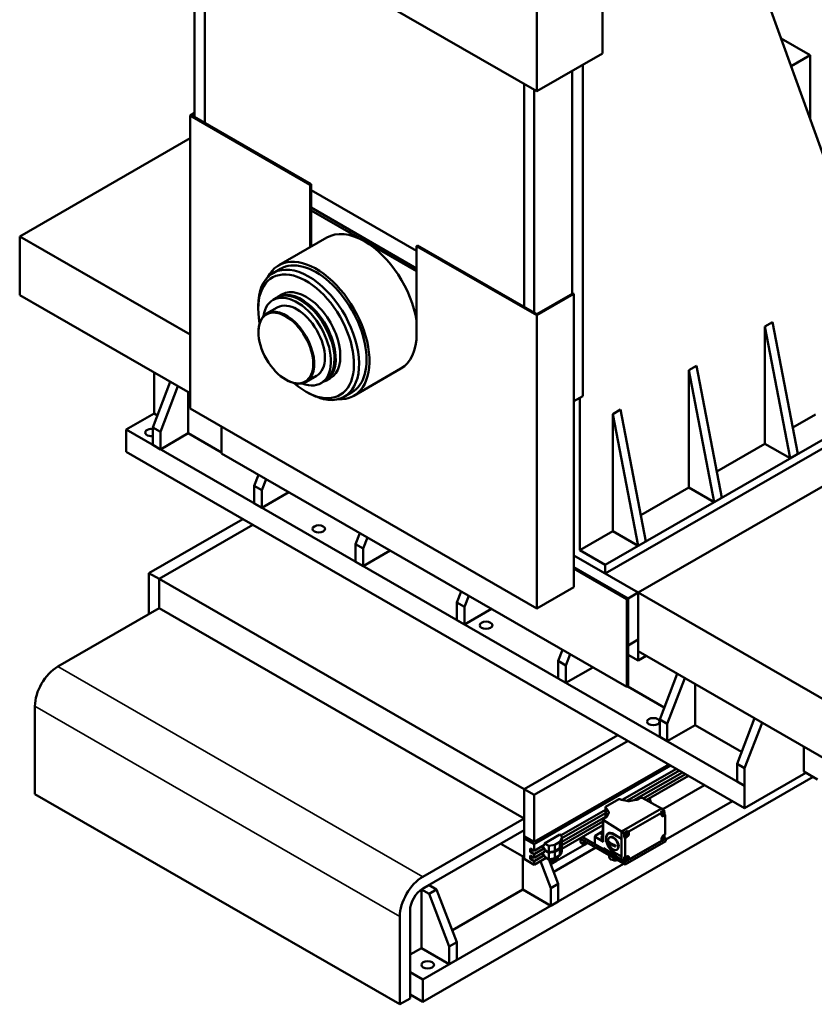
# Model space of a CAD drawing. Header units: millimetres. Extents: x 25 to 5920, y 25 to 4183.
# Tile 8 of 11: x 2208 to 3316, y 1866 to 3239. Entities that reach past the tile are written whole.
import ezdxf

# ---------------------------------------------------------------- set-up
doc = ezdxf.new("R2010")
doc.units = ezdxf.units.MM
doc.header["$LTSCALE"] = 5
doc.layers.add('Sichtbar (ISO)', color=7, linetype='Continuous', lineweight=50)
doc.layers.add('Sichtbar schmal (ISO)', color=7, linetype='Continuous', lineweight=35)

msp = doc.modelspace()

# ---------------------------------------------------------------- linework, layer by layer
at = {"layer": 'Sichtbar (ISO)'}
for p, q in [((3116.3602, 3639.6789), (3434.5582, 2756.018)), ((3020.9008, 3539.9222), (3020.9008, 3192.4647)), ((2928.9769, 3486.9868), (2928.9769, 3139.5293)), ((2445.3158, 3418.0511), (2928.9769, 3139.5293)), ((2451.6798, 3103.7122), (2451.6798, 3414.3864)), ((2465.8219, 3406.2425), (2465.8219, 3095.5682)), ((2465.8219, 3095.5682), (2465.8219, 3406.2425)), ((3269.9562, 3213.1308), (3310.461, 3189.8057)), ((2928.9769, 3139.5293), (3020.9008, 3192.4647)), ((3310.461, 3189.8057), (3283.8694, 3174.4926)), ((3310.461, 3189.8057), (3310.461, 3100.6457)), ((2993.3236, 3176.5841), (2993.3236, 2714.5848)), ((2978.4744, 2857.3588), (2978.4744, 3168.033)), ((2911.2992, 3149.7092), (2911.2992, 2839.0349)), ((2911.2992, 2839.0349), (2911.2992, 3149.7092)), ((2925.4414, 2830.891), (2925.4414, 3141.5652)), ((2445.3158, 3105.7481), (2451.6798, 3109.4129)), ((2612.9002, 3009.2428), (2445.3158, 3105.7481)), ((2445.3158, 2696.9746), (2445.3158, 3105.7481)), ((2451.6798, 3107.7841), (2448.1443, 3105.7481)), ((2448.1443, 3105.7481), (2614.3144, 3010.0571)), ((2207.728, 2937.1727), (2445.3158, 3073.9905)), ((2612.9002, 3009.2428), (2614.3144, 3010.0571)), ((2612.9002, 2922.2651), (2612.9002, 3009.2428)), ((2614.3144, 3010.0571), (2614.3144, 2923.0795)), ((2614.3144, 3001.8817), (2761.3926, 2917.185)), ((2614.3281, 3001.8738), (2614.3144, 3001.8659)), ((2614.3144, 3001.8659), (2761.3926, 2917.1692)), ((2614.3144, 2977.3395), (2761.3926, 2892.6428)), ((2688.5606, 2930.512), (2614.3144, 2973.2675)), ((2445.3158, 2800.355), (2207.728, 2937.1727)), ((2207.728, 2855.418), (2207.728, 2937.1727)), ((2568.9871, 2896.9772), (2636.1622, 2935.6608)), ((2761.3926, 2888.5708), (2688.5606, 2930.512)), ((2762.8068, 2924.546), (2761.3926, 2923.7317)), ((2761.3926, 2923.7317), (2761.3926, 2801.0996)), ((2928.9769, 2827.2263), (2761.3926, 2923.7317)), ((2762.8068, 2924.546), (2928.9769, 2828.8551)), ((2571.5903, 2892.1295), (2561.1251, 2886.103)), ((2573.5586, 2856.3364), (2567.1947, 2852.6716)), ((2928.9769, 2828.8551), (2979.1815, 2857.7659)), ((2980.5957, 2856.9516), (2928.9769, 2827.2263)), ((2979.1815, 2857.7659), (2980.5957, 2856.9516)), ((2980.5957, 2448.178), (2980.5957, 2856.9516)), ((2445.3158, 2718.6002), (2207.728, 2855.418)), ((2561.0802, 2848.5736), (2566.03, 2851.424)), ((2540.4217, 2836.322), (2540.4217, 2840.394)), ((2552.2194, 2829.6235), (2567.0686, 2838.1746)), ((2928.9769, 2418.4527), (2928.9769, 2827.2263)), ((3247.1749, 2811.6205), (3257.7815, 2817.7285)), ((3293.1369, 2633.8592), (3257.7815, 2817.7285)), ((2540.7753, 2803.5428), (2540.7753, 2804.3572)), ((3247.1749, 2811.6205), (3282.5303, 2627.7513)), ((3247.1749, 2648.1111), (3247.1749, 2811.6205)), ((2395.1113, 2747.5111), (2395.1113, 2690.1093)), ((2673.7838, 2714.9947), (2739.5447, 2752.8639)), ((3141.1089, 2750.5412), (3151.7155, 2756.6491)), ((3141.1089, 2750.5412), (3176.4643, 2566.6719)), ((3141.1089, 2587.0317), (3141.1089, 2750.5412)), ((3187.0709, 2572.7799), (3151.7155, 2756.6491)), ((2393.3506, 2670.8662), (2417.8058, 2734.4422)), ((2578.8114, 2737.492), (2579.5157, 2737.0832)), ((2607.1129, 2734.2993), (2621.9621, 2742.8504)), ((2627.9505, 2732.4514), (2632.9003, 2735.3018)), ((2640.928, 2739.3476), (2634.564, 2735.6829)), ((3024.4363, 2479.1249), (3469.9136, 2735.6582)), ((2428.4124, 2728.3343), (2403.9572, 2664.7583)), ((2442.841, 2720.0254), (2442.841, 2662.6236)), ((2606.9849, 2720.7332), (2607.3376, 2720.5285)), ((2670.8977, 2719.6794), (2660.4325, 2713.6529)), ((3469.9136, 2723.395), (3024.4363, 2466.8617)), ((2980.5957, 2707.2552), (2993.3236, 2714.5848)), ((2989.081, 2499.4847), (2989.081, 2712.1416)), ((2445.3158, 2696.9746), (2928.9769, 2418.4527)), ((3035.0429, 2689.4618), (3045.6495, 2695.5697)), ((3081.0048, 2511.7005), (3045.6495, 2695.5697)), ((3515.8755, 2696.9272), (3070.3982, 2440.3939)), ((3070.3982, 2440.3939), (3515.8755, 2696.9272)), ((2395.1113, 2690.1093), (2356.2204, 2667.7135)), ((2399.7296, 2687.4497), (2395.1113, 2690.1093)), ((3035.0429, 2689.4618), (3070.3982, 2505.5926)), ((3035.0429, 2525.9524), (3035.0429, 2689.4618)), ((3286.0877, 2670.5194), (3317.8856, 2688.8307)), ((3218.8907, 2170.9347), (2356.2204, 2667.7135)), ((2356.2204, 2667.7135), (2356.2204, 2636.6467)), ((2403.9572, 2664.7583), (2393.3506, 2670.8662)), ((2393.3506, 2646.3398), (2393.3506, 2670.8662)), ((2403.9572, 2640.2319), (2403.9572, 2664.7583)), ((2489.1565, 2634.5601), (2489.1565, 2671.7284)), ((2442.841, 2662.6236), (2403.9572, 2640.2319)), ((2489.1565, 2635.9522), (2442.841, 2662.6236)), ((3218.8907, 2139.8679), (2356.2204, 2636.6467)), ((2403.9572, 2640.2319), (2393.3506, 2646.3398)), ((3180.0216, 2609.4401), (3247.1749, 2648.1111)), ((3282.5303, 2627.7513), (3247.1749, 2648.1111)), ((3054.8419, 2308.8036), (2489.1565, 2634.5601)), ((3282.5303, 2627.7513), (3293.1369, 2633.8592)), ((2534.7719, 2589.4271), (2540.7126, 2604.8709)), ((2551.3192, 2598.763), (2545.3785, 2583.3191)), ((2545.3785, 2583.3191), (2534.7719, 2589.4271)), ((2534.7719, 2564.9007), (2534.7719, 2589.4271)), ((2545.3785, 2558.7927), (2545.3785, 2583.3191)), ((3073.9556, 2548.3607), (3141.1089, 2587.0317)), ((3176.4643, 2566.6719), (3141.1089, 2587.0317)), ((2583.0536, 2580.4884), (2545.3785, 2558.7927)), ((3176.4643, 2566.6719), (3187.0709, 2572.7799)), ((2545.3785, 2558.7927), (2534.7719, 2564.9007)), ((2518.855, 2542.9917), (2388.0402, 2467.6605)), ((2532.9971, 2534.8478), (2402.1823, 2459.5166)), ((2532.9971, 2534.8478), (2402.1823, 2459.5166)), ((2676.1933, 2507.9879), (2682.1339, 2523.4318)), ((2692.7405, 2517.3239), (2686.7999, 2501.88)), ((2989.081, 2499.4847), (3035.0429, 2525.9524)), ((3070.3982, 2505.5926), (3035.0429, 2525.9524)), ((2686.7999, 2501.88), (2676.1933, 2507.9879)), ((2676.1933, 2483.4615), (2676.1933, 2507.9879)), ((2686.7999, 2477.3536), (2686.7999, 2501.88)), ((2989.081, 2499.4847), (3024.4363, 2479.1249)), ((3070.3982, 2505.5926), (3081.0048, 2511.7005)), ((2724.475, 2499.0492), (2686.7999, 2477.3536)), ((3070.3982, 2440.3939), (2980.5957, 2492.1078)), ((2980.5957, 2492.1078), (3070.3982, 2440.3939)), ((3024.4363, 2466.8617), (2980.5957, 2492.1078)), ((2686.7999, 2477.3536), (2676.1933, 2483.4615)), ((2980.5957, 2475.82), (3056.2561, 2432.25)), ((2980.5957, 2475.82), (3056.2561, 2432.25)), ((2980.5957, 2474.1912), (3054.8419, 2431.4356)), ((3024.4363, 2466.8617), (3024.4363, 2479.1249)), ((2388.0402, 2410.4953), (2388.0402, 2467.6605)), ((2388.0402, 2467.6605), (2402.1823, 2459.5166)), ((2402.1823, 2459.5166), (2911.2992, 2166.3357)), ((2402.1823, 2418.6392), (2402.1823, 2459.5166)), ((2402.1823, 2459.5166), (2402.1823, 2418.6392)), ((2928.9769, 2418.4527), (2980.5957, 2448.178)), ((2817.6146, 2426.5488), (2823.5553, 2441.9927)), ((2834.1619, 2435.8847), (2828.2212, 2420.4409)), ((3056.2561, 2432.25), (3054.8419, 2431.4356)), ((3054.8419, 2431.4356), (3054.8419, 2308.8036)), ((3056.2561, 2432.25), (3070.3982, 2440.3939)), ((3056.2561, 2366.8463), (3056.2561, 2432.25)), ((3056.2561, 2432.25), (3056.2561, 2309.618)), ((3070.3982, 2440.3939), (3070.3982, 2345.5585)), ((3070.3982, 2440.3939), (3070.3982, 2374.9902)), ((3367.3831, 2269.3717), (3070.3982, 2440.3939)), ((3070.3982, 2358.6392), (3070.3982, 2440.3939)), ((2402.1823, 2418.6392), (2260.761, 2337.2001)), ((2911.2992, 2125.4583), (2402.1823, 2418.6392)), ((2828.2212, 2420.4409), (2817.6146, 2426.5488)), ((2817.6146, 2402.0224), (2817.6146, 2426.5488)), ((2828.2212, 2395.9144), (2828.2212, 2420.4409)), ((2865.8963, 2417.6101), (2828.2212, 2395.9144)), ((2828.2212, 2395.9144), (2817.6146, 2402.0224)), ((3070.3982, 2374.9902), (3056.2561, 2366.8463)), ((2959.036, 2345.1096), (2964.9766, 2360.5535)), ((2975.5832, 2354.4456), (2969.6426, 2339.0017)), ((3070.3982, 2345.5585), (3056.2561, 2353.7024)), ((3367.3831, 2187.617), (3070.3982, 2358.6392)), ((3070.3982, 2345.5585), (3081.7558, 2352.0989)), ((2969.6426, 2339.0017), (2959.036, 2345.1096)), ((2959.036, 2320.5832), (2959.036, 2345.1096)), ((2969.6426, 2314.4753), (2969.6426, 2339.0017)), ((3007.3177, 2336.1709), (2969.6426, 2314.4753)), ((3100.4574, 2263.6705), (3124.9125, 2327.2465)), ((3135.5192, 2321.1386), (3111.064, 2257.5626)), ((2969.6426, 2314.4753), (2959.036, 2320.5832)), ((3056.2561, 2309.618), (3054.8419, 2308.8036)), ((3106.8364, 2280.254), (3056.0506, 2309.4996)), ((3149.9478, 2312.8297), (3149.9478, 2255.4278)), ((2228.9412, 2282.0867), (2228.9412, 2159.4546)), ((3111.064, 2257.5626), (3100.4574, 2263.6705)), ((3100.4574, 2239.1441), (3100.4574, 2263.6705)), ((3111.064, 2233.0362), (3111.064, 2257.5626)), ((3149.9478, 2255.4278), (3111.064, 2233.0362)), ((3214.6702, 2218.1567), (3149.9478, 2255.4278)), ((3208.2911, 2201.5732), (3232.7463, 2265.1492)), ((3243.3529, 2259.0412), (3218.8977, 2195.4652)), ((3042.114, 2241.6669), (2911.2992, 2166.3357)), ((2911.2992, 2166.3357), (3042.114, 2241.6669)), ((3111.064, 2233.0362), (3100.4574, 2239.1441)), ((2925.4414, 2158.1918), (3056.2561, 2233.523)), ((3301.6222, 2225.4862), (3301.6222, 2190.78)), ((2925.4414, 2092.788), (3113.0438, 2200.8211)), ((3115.8832, 2199.186), (2925.4414, 2089.5178)), ((3218.8977, 2195.4652), (3208.2911, 2201.5732)), ((3208.2911, 2177.0467), (3208.2911, 2201.5732)), ((3314.3745, 2183.4364), (2769.8779, 1869.8816)), ((3123.6915, 2194.6895), (3048.2081, 2151.2214)), ((3127.9506, 2192.2368), (3054.4532, 2149.9125)), ((3132.2097, 2189.7842), (3064.488, 2150.7858)), ((3136.4688, 2187.3315), (3077.2729, 2153.2429)), ((3140.7279, 2184.8789), (3081.6807, 2150.8759)), ((3218.8907, 2139.8679), (3304.4615, 2189.1449)), ((3218.8977, 2170.9388), (3218.8977, 2195.4652)), ((3320.714, 2179.7857), (3301.6222, 2190.78)), ((3162.9386, 2172.0886), (3104.6057, 2138.4969)), ((3218.8977, 2170.9388), (3208.2911, 2177.0467)), ((3218.8977, 2170.9388), (3218.8907, 2170.9347)), ((3218.8907, 2170.9347), (3218.8907, 2139.8679)), ((2738.0581, 1866.2737), (2228.9412, 2159.4546)), ((2911.2992, 2166.3357), (2911.2992, 2071.5002)), ((2911.2992, 2166.3357), (2925.4414, 2158.1918)), ((2911.2992, 2100.9319), (2911.2992, 2166.3357)), ((2925.4414, 2158.1918), (2925.4414, 2092.788)), ((3024.9843, 2141.4907), (3043.6873, 2152.261)), ((3045.1015, 2152.261), (3045.3783, 2152.1016)), ((3047.2038, 2151.4319), (3054.8268, 2149.8342)), ((3057.831, 2149.7586), (3067.2126, 2151.2063)), ((3069.4541, 2151.9515), (3073.0218, 2154.006)), ((3075.8, 2154.0339), (3102.8544, 2139.5056)), ((3086.0087, 2153.3682), (3088.3437, 2147.2979)), ((3201.8295, 2149.6928), (3108.9356, 2096.1988)), ((3024.6914, 2137.6791), (2962.9249, 2102.1101)), ((3024.6914, 2132.7738), (2963.9787, 2097.8117)), ((3024.6914, 2126.1744), (3024.6914, 2141.0835)), ((3025.2612, 2140.5169), (3024.9843, 2140.6763)), ((3029.1986, 2135.0759), (3026.4241, 2139.4657)), ((3026.816, 2127.9434), (3029.3298, 2133.3459)), ((3102.8544, 2139.5056), (3047.1344, 2107.4186)), ((3047.1344, 2107.3369), (3102.8544, 2139.4239)), ((3057.5996, 2107.2554), (3102.9959, 2133.3974)), ((3101.5817, 2134.2118), (3106.8142, 2137.225)), ((3101.5817, 2134.2118), (3102.9959, 2133.3974)), ((3102.8544, 2139.4239), (3102.8544, 2139.5056)), ((3102.8544, 2139.4239), (3102.9252, 2139.4646)), ((3102.9252, 2139.4646), (3106.8142, 2137.225)), ((3102.9959, 2133.3974), (3102.9959, 2130.6995)), ((3104.1074, 2130.064), (3103.1024, 2130.5073)), ((3103.1967, 2131.3106), (3104.132, 2131.8493)), ((3103.4686, 2131.1793), (3103.1967, 2131.3106)), ((3103.239, 2131.989), (3103.5114, 2131.858)), ((3107.221, 2132.9684), (3104.1448, 2131.197)), ((3104.1977, 2131.8815), (3107.168, 2133.592)), ((3104.4101, 2129.8725), (3104.5571, 2129.9572)), ((3105.8243, 2129.0581), (3108.2285, 2130.4425)), ((3106.7795, 2134.7042), (3105.8916, 2135.3508)), ((3106.5435, 2131.101), (3106.8142, 2131.2569)), ((3106.8142, 2137.225), (3106.8142, 2134.6779)), ((3106.8142, 2131.4977), (3106.8142, 2131.2569)), ((3106.8142, 2131.2569), (3108.2285, 2130.4425)), ((3107.028, 2133.5113), (3107.2516, 2133.3578)), ((3108.2285, 2130.4425), (3108.2285, 2103.3)), ((2769.8779, 2044.0192), (2911.2992, 2125.4583)), ((2911.2992, 2125.4583), (2911.2992, 2109.1074)), ((3024.6914, 2127.8685), (2963.9787, 2092.9064)), ((3021.3684, 2121.0497), (2963.9787, 2088.0011)), ((3021.3684, 2116.1444), (2963.9787, 2083.0958)), ((3021.3684, 2093.5345), (3021.3684, 2123.7837)), ((3047.1344, 2107.4186), (3021.9057, 2122.9983)), ((3021.9542, 2124.5981), (3025.5219, 2126.6526)), ((2911.2992, 2109.1074), (2769.8779, 2027.6682)), ((2961.1502, 2103.132), (2939.5835, 2090.7126)), ((2963.5641, 2101.742), (2961.1502, 2103.132)), ((2963.9787, 2097.8385), (2963.5641, 2101.742)), ((3010.6261, 2101.3444), (3021.3684, 2107.5304)), ((3036.1743, 2103.102), (3047.0637, 2096.8312)), ((3036.557, 2103.765), (3047.0637, 2096.8371)), ((3047.0637, 2107.2961), (3047.1344, 2107.3369)), ((3047.0637, 2068.2174), (3047.0637, 2107.2961)), ((3047.0637, 2107.2961), (3050.9528, 2105.0566)), ((3047.1344, 2107.3369), (3047.1344, 2107.4186)), ((3050.9528, 2105.0566), (3056.1854, 2108.0698)), ((3050.9528, 2099.0885), (3050.9528, 2105.0566)), ((3053.0543, 2100.6645), (3052.0493, 2101.1078)), ((3052.1436, 2101.9111), (3053.0789, 2102.4498)), ((3052.4155, 2101.7798), (3052.1436, 2101.9111)), ((3052.1858, 2102.5895), (3052.4583, 2102.4584)), ((3056.1678, 2103.5689), (3053.0917, 2101.7974)), ((3053.1446, 2102.4819), (3056.1149, 2104.1924)), ((3055.7264, 2105.3047), (3054.8385, 2105.9513)), ((3055.9749, 2104.1118), (3056.1985, 2103.9583)), ((3056.1854, 2108.0698), (3057.5996, 2107.2554)), ((3056.1854, 2105.3719), (3056.1854, 2108.0698)), ((3057.5996, 2104.5575), (3057.5996, 2107.2554)), ((3108.2285, 2103.3), (3105.8243, 2101.9155)), ((3106.7795, 2101.0212), (3105.8916, 2101.6679)), ((3106.8142, 2102.4856), (3106.8142, 2100.995)), ((2911.2992, 2071.5002), (2878.6463, 2090.3038)), ((2925.4414, 2092.788), (2911.2992, 2100.9319)), ((2914.1386, 2099.2968), (2911.2992, 2097.6617)), ((2911.2992, 2097.6617), (2925.4414, 2089.5178)), ((2911.2992, 2069.0476), (2911.2992, 2097.6617)), ((2925.4414, 2089.5178), (2925.4414, 2080.5248)), ((2939.8384, 2088.8155), (2925.4414, 2080.5248)), ((2939.5835, 2090.7126), (2945.5939, 2087.2514)), ((2939.5835, 2090.7126), (2939.5835, 2090.7117)), ((2939.5835, 2090.7117), (2939.8812, 2088.4973)), ((2939.8812, 2088.4973), (2939.5835, 2088.6687)), ((2945.5939, 2087.2514), (2954.0792, 2088.8802)), ((2945.5939, 2087.2514), (2945.5939, 2078.2584)), ((2954.0792, 2088.8802), (2961.1502, 2092.9521)), ((2954.0792, 2088.8802), (2954.0792, 2079.8872)), ((2956.7127, 2066.4275), (2995.6834, 2088.8693)), ((2961.1502, 2092.9521), (2963.9787, 2097.8385)), ((2961.1502, 2092.9521), (2961.1502, 2083.9591)), ((2961.1502, 2083.9591), (2963.9787, 2088.8455)), ((2961.1502, 2083.1416), (2963.9787, 2088.0279)), ((2963.9787, 2088.0279), (2963.9053, 2088.7187)), ((2963.9787, 2097.8385), (2963.9787, 2088.8455)), ((2963.9787, 2088.0279), (2963.9787, 2079.0349)), ((2989.0536, 2097.5355), (3052.367, 2061.0757)), ((2994.6468, 2089.154), (2990.8284, 2091.3529)), ((3052.367, 2065.1634), (2992.6028, 2099.5793)), ((2995.539, 2091.7997), (2996.0605, 2093.5004)), ((2996.7589, 2090.6101), (2995.539, 2091.7997)), ((2998.6913, 2091.9855), (2996.7589, 2090.6101)), ((2999.1391, 2090.8593), (2999.8931, 2091.2934)), ((3010.0404, 2091.6187), (3010.0404, 2100.53)), ((3021.9057, 2092.749), (3010.5776, 2099.7445)), ((3025.5677, 2096.9468), (3025.5677, 2097.7612)), ((3029.9159, 2091.4264), (3038.6143, 2086.4173)), ((3031.184, 2099.5047), (3030.4768, 2099.0975)), ((3050.9528, 2099.0885), (3053.357, 2100.4729)), ((3050.9528, 2099.0885), (3052.367, 2098.2741)), ((3052.367, 2098.2741), (3054.7712, 2099.6585)), ((3052.367, 2071.1315), (3052.367, 2098.2741)), ((3052.367, 2065.1634), (3108.9356, 2097.7391)), ((3052.367, 2061.0757), (3108.9356, 2093.6513)), ((3102.9959, 2094.3186), (3057.5996, 2068.1767)), ((3102.9959, 2097.0165), (3102.9959, 2094.3186)), ((3103.9044, 2096.4706), (3102.9959, 2095.9474)), ((3104.1074, 2096.381), (3103.1024, 2096.8244)), ((3103.2124, 2098.1273), (3103.4846, 2097.9961)), ((3103.2124, 2097.4733), (3104.1, 2097.9844)), ((3103.4846, 2097.342), (3103.2124, 2097.4733)), ((3104.1644, 2098.0159), (3107.2013, 2099.7647)), ((3107.2013, 2099.1107), (3104.1644, 2097.3618)), ((3107.0123, 2099.6558), (3107.2357, 2099.5022)), ((3108.9356, 2097.7391), (3107.2241, 2098.7247)), ((3108.9356, 2093.6513), (3108.9356, 2097.7391)), ((2925.4414, 2080.5248), (2919.7845, 2083.7823)), ((2919.7845, 2083.7823), (2919.7845, 2078.8771)), ((2924.0436, 2081.3297), (2919.7845, 2078.8771)), ((2919.7845, 2078.8771), (2925.4414, 2075.6195)), ((2925.4414, 2070.7142), (2919.7845, 2073.9718)), ((2919.7845, 2073.9718), (2919.7845, 2069.0665)), ((2939.7964, 2083.886), (2925.4414, 2075.6195)), ((2939.8384, 2079.0049), (2925.4414, 2070.7142)), ((2925.4414, 2075.6195), (2925.4414, 2070.7142)), ((2939.7964, 2074.0755), (2925.4414, 2065.8089)), ((2939.3317, 2083.9084), (2935.3244, 2086.2161)), ((2939.3317, 2074.0978), (2935.3244, 2076.4055)), ((2935.5374, 2086.3387), (2939.9169, 2083.8167)), ((2935.5374, 2076.5281), (2939.9169, 2074.0061)), ((2939.3317, 2084.1537), (2939.3317, 2083.9084)), ((2939.3317, 2083.9084), (2939.5447, 2084.031)), ((2939.3317, 2074.3431), (2939.3317, 2074.0978)), ((2939.3317, 2074.0978), (2939.5447, 2074.2205)), ((2939.9169, 2083.8167), (2939.5835, 2081.7204)), ((2939.5835, 2081.7204), (2939.5835, 2081.7195)), ((2939.5835, 2081.7195), (2945.5939, 2078.2584)), ((2940.2933, 2081.3108), (2939.5835, 2080.902)), ((2939.5835, 2080.902), (2945.5939, 2077.4408)), ((2939.5835, 2080.902), (2939.5835, 2080.9012)), ((2939.5835, 2080.9012), (2939.8812, 2078.6867)), ((2939.8812, 2078.6867), (2939.5835, 2078.8581)), ((2939.9169, 2074.0061), (2939.5835, 2071.9098)), ((2945.5939, 2078.2584), (2954.0792, 2079.8872)), ((2945.5939, 2077.4408), (2954.0792, 2079.0696)), ((2945.5939, 2077.4408), (2945.5939, 2068.4478)), ((3011.2643, 2084.7452), (2952.6428, 2050.9873)), ((2954.0792, 2079.8872), (2961.1502, 2083.9591)), ((2954.0792, 2079.0696), (2961.1502, 2083.1416)), ((2954.0792, 2079.0696), (2954.0792, 2070.0766)), ((2954.0792, 2070.0766), (2961.1502, 2074.1486)), ((2961.1502, 2083.1416), (2961.1502, 2074.1486)), ((2961.1502, 2074.1486), (2963.9787, 2079.0349)), ((3022.2263, 2084.1303), (3040.3103, 2072.9628)), ((3022.2263, 2083.6398), (3022.2263, 2084.1303)), ((3036.1333, 2078.5993), (3036.516, 2078.3772)), ((3036.1743, 2078.5756), (3047.0637, 2072.3048)), ((3047.0637, 2072.3048), (3036.557, 2078.3535)), ((3041.1646, 2082.173), (3040.4575, 2081.7658)), ((3050.1552, 2062.3494), (2769.8779, 1900.9484)), ((2909.5314, 2026.1611), (2909.5314, 2072.5182)), ((2925.4414, 2060.9036), (2911.2992, 2069.0476)), ((2924.0436, 2071.5191), (2919.7845, 2069.0665)), ((2919.7845, 2069.0665), (2925.4414, 2065.8089)), ((2942.068, 2070.4783), (2925.4414, 2060.9036)), ((2925.4414, 2065.8089), (2925.4414, 2060.9036)), ((2948.4153, 2028.2958), (2933.9807, 2065.8211)), ((2939.5835, 2071.9098), (2939.5835, 2071.909)), ((2939.5835, 2071.909), (2945.5939, 2068.4478)), ((2945.5939, 2068.4478), (2954.0792, 2070.0766)), ((2945.9036, 2068.5073), (2959.0219, 2034.4038)), ((2946.6546, 2066.5549), (2946.6546, 2068.6514)), ((2952.2204, 2064.7223), (2948.402, 2066.9211)), ((2948.5186, 2061.7089), (2953.257, 2064.4375)), ((2953.2237, 2068.5211), (2954.3258, 2070.2186)), ((2953.5724, 2066.3965), (2953.2237, 2068.5211)), ((2953.3242, 2067.9086), (2953.3671, 2067.9078)), ((2953.3671, 2067.9078), (2955.4885, 2066.6863)), ((2955.4885, 2066.6863), (2953.5724, 2066.3965)), ((2954.9346, 2070.3223), (2957.0559, 2069.1007)), ((2957.0559, 2069.1007), (2955.4885, 2066.6863)), ((2955.8483, 2071.0954), (2956.7073, 2071.2253)), ((2956.7073, 2071.2253), (2957.0559, 2069.1007)), ((3040.3103, 2072.9628), (3040.3103, 2072.4723)), ((3047.0637, 2068.2174), (3050.9528, 2065.9778)), ((3050.9528, 2071.9459), (3052.367, 2071.1315)), ((3050.9528, 2065.9778), (3050.9528, 2071.9459)), ((3052.8513, 2067.0711), (3050.9528, 2065.9778)), ((3053.0543, 2066.9815), (3052.0493, 2067.4248)), ((3052.1593, 2068.7278), (3052.4314, 2068.5965)), ((3052.1593, 2068.0737), (3053.0469, 2068.5849)), ((3052.4314, 2067.9425), (3052.1593, 2068.0737)), ((3054.7712, 2072.516), (3052.367, 2071.1315)), ((3052.367, 2061.0757), (3052.367, 2065.1634)), ((3053.1113, 2068.6163), (3056.1482, 2070.3652)), ((3056.1482, 2069.7111), (3053.1113, 2067.9623)), ((3055.7264, 2071.6217), (3054.8385, 2072.2684)), ((3055.9591, 2070.2563), (3056.1826, 2070.1026)), ((3056.1854, 2068.9911), (3056.0072, 2068.8885)), ((3056.1854, 2071.0161), (3056.1854, 2071.689)), ((3056.1854, 2070.1007), (3056.1854, 2070.389)), ((3056.1854, 2068.9911), (3056.1854, 2069.3731)), ((3056.1854, 2068.9911), (3057.5996, 2068.1767)), ((3057.5996, 2068.1767), (3057.5996, 2070.8746)), ((2768.1101, 2026.4767), (2778.7167, 2032.5846)), ((2778.7167, 2032.5846), (2789.3233, 2026.4767)), ((2959.0219, 2034.4038), (2948.4153, 2028.2958)), ((2959.0219, 2009.8773), (2959.0219, 2034.4038)), ((2778.7167, 2020.3687), (2768.1101, 2026.4767)), ((2768.1101, 1944.722), (2768.1101, 2026.4767)), ((2778.7167, 2020.3687), (2789.3233, 2026.4767)), ((2806.9939, 1946.8567), (2778.7167, 2020.3687)), ((2789.3233, 2026.4767), (2817.6005, 1952.9646)), ((2909.5314, 2026.1611), (2811.2215, 1969.5481)), ((2948.4153, 2003.7694), (2909.5314, 2026.1611)), ((2948.4153, 2003.7694), (2948.4153, 2028.2958)), ((2959.0219, 2009.8773), (2948.4153, 2003.7694)), ((2752.2002, 1997.0497), (2752.2002, 1874.4176)), ((2738.0581, 1866.2737), (2738.0581, 1988.9057)), ((2817.6005, 1952.9646), (2806.9939, 1946.8567)), ((2817.6005, 1928.4382), (2817.6005, 1952.9646)), ((2768.1101, 1944.722), (2752.2002, 1935.5601)), ((2806.9939, 1922.3303), (2768.1101, 1944.722)), ((2806.9939, 1922.3303), (2806.9939, 1946.8567)), ((2817.6005, 1928.4382), (2806.9939, 1922.3303)), ((2752.2002, 1911.1283), (2769.8779, 1900.9484)), ((2769.8779, 1900.9484), (2769.8779, 1869.8816)), ((2752.2002, 1874.4176), (2738.0581, 1866.2737)), ((2769.8779, 1869.8816), (2752.2002, 1880.0615))]:
    msp.add_line(p, q, dxfattribs=at)
at = {"layer": 'Sichtbar (ISO)', "flags": 128}
for points in [[(2607.3376, 2720.5285), (2608.2021, 2720.0332), (2609.0778, 2719.5442), (2609.965, 2719.0614), (2610.8638, 2718.5846), (2611.7746, 2718.1137), (2612.6974, 2717.6487), (2613.6327, 2717.1894), (2614.5806, 2716.7357), (2615.5413, 2716.2875), (2616.5153, 2715.8448), (2617.5026, 2715.4074), (2618.5037, 2714.9752), (2619.5187, 2714.5481), (2620.548, 2714.126), (2621.5919, 2713.709), (2622.6507, 2713.2967), (2623.7248, 2712.8893), (2624.8144, 2712.4865), (2625.9199, 2712.0884), (2627.0416, 2711.6948), (2628.1799, 2711.3057), (2629.3352, 2710.9209), (2630.5079, 2710.5405), (2631.6983, 2710.1643)], [(3104.1448, 2131.197), (3104.1229, 2131.1852), (3104.099, 2131.1739), (3104.0734, 2131.1632), (3104.0467, 2131.1533), (3104.0194, 2131.1444), (3103.9921, 2131.1368), (3103.9648, 2131.1304), (3103.9356, 2131.1248), (3103.9052, 2131.1202), (3103.8741, 2131.1166), (3103.8429, 2131.114), (3103.8123, 2131.1125), (3103.7826, 2131.1121), (3103.7525, 2131.113), (3103.7214, 2131.1151), (3103.6902, 2131.1182), (3103.6593, 2131.1223), (3103.6295, 2131.1274), (3103.6013, 2131.1333), (3103.5741, 2131.1403), (3103.5467, 2131.1485), (3103.5195, 2131.1579), (3103.4933, 2131.1682), (3103.4686, 2131.1793)], [(3103.5114, 2131.858), (3103.5366, 2131.8467), (3103.5633, 2131.8363), (3103.5909, 2131.8269), (3103.6189, 2131.8188), (3103.6466, 2131.8119), (3103.6755, 2131.8061), (3103.706, 2131.8012), (3103.7375, 2131.7973), (3103.7693, 2131.7945), (3103.8007, 2131.7928), (3103.8313, 2131.7922), (3103.8614, 2131.7929), (3103.8926, 2131.7948), (3103.9243, 2131.7978), (3103.9558, 2131.8018), (3103.9864, 2131.8069), (3104.0157, 2131.8127), (3104.0433, 2131.8195), (3104.071, 2131.8276), (3104.0985, 2131.8368), (3104.1254, 2131.847), (3104.1513, 2131.858), (3104.1756, 2131.8695), (3104.1977, 2131.8815)], [(3107.3679, 2133.162), (3107.3302, 2132.8478), (3107.2597, 2132.5303), (3107.1584, 2132.2133), (3107.0285, 2131.9008), (3106.8724, 2131.5972), (3106.6923, 2131.3069), (3106.4908, 2131.0341), (3106.2706, 2130.783), (3106.0341, 2130.5575), (3105.7836, 2130.3614), (3105.5212, 2130.1984), (3105.2481, 2130.0727), (3104.9659, 2129.9895), (3104.6766, 2129.9552), (3104.387, 2129.9778), (3104.1074, 2130.064)], [(3106.7795, 2134.7042), (3106.9726, 2134.5302), (3107.1269, 2134.3226), (3107.2414, 2134.0913), (3107.3186, 2133.8433)], [(3107.168, 2133.592), (3107.1813, 2133.5999), (3107.1943, 2133.6084), (3107.207, 2133.6173), (3107.2193, 2133.6267), (3107.2312, 2133.6363), (3107.2424, 2133.6462), (3107.2531, 2133.6562), (3107.2629, 2133.6663), (3107.2719, 2133.6764), (3107.28, 2133.6865), (3107.2873, 2133.6966), (3107.2939, 2133.7072), (3107.3, 2133.7182), (3107.3055, 2133.7294), (3107.3103, 2133.7409), (3107.3143, 2133.7525), (3107.3177, 2133.764), (3107.3203, 2133.7756), (3107.322, 2133.7869), (3107.3229, 2133.798), (3107.323, 2133.8089), (3107.3221, 2133.8202), (3107.3205, 2133.8317), (3107.3181, 2133.8433)], [(3107.2516, 2133.3578), (3107.2709, 2133.3436), (3107.2889, 2133.3285), (3107.3051, 2133.3128), (3107.3194, 2133.297), (3107.3315, 2133.2814), (3107.3418, 2133.2651), (3107.3506, 2133.248), (3107.3578, 2133.2302), (3107.3632, 2133.2122), (3107.3667, 2133.1943), (3107.3682, 2133.177), (3107.3677, 2133.1599), (3107.3651, 2133.1422), (3107.3606, 2133.1243), (3107.3542, 2133.1064), (3107.3462, 2133.0888), (3107.3366, 2133.0721), (3107.3255, 2133.0563), (3107.3122, 2133.0406), (3107.2968, 2133.0249), (3107.2796, 2133.0095), (3107.261, 2132.9948), (3107.2413, 2132.981), (3107.221, 2132.9684)], [(3053.0917, 2101.7974), (3053.0698, 2101.7857), (3053.0458, 2101.7744), (3053.0203, 2101.7637), (3052.9936, 2101.7538), (3052.9663, 2101.7449), (3052.939, 2101.7372), (3052.9116, 2101.7308), (3052.8825, 2101.7253), (3052.8521, 2101.7207), (3052.821, 2101.717), (3052.7898, 2101.7144), (3052.7591, 2101.7129), (3052.7295, 2101.7126), (3052.6994, 2101.7135), (3052.6683, 2101.7155), (3052.6371, 2101.7187), (3052.6062, 2101.7228), (3052.5764, 2101.7278), (3052.5482, 2101.7338), (3052.521, 2101.7407), (3052.4936, 2101.749), (3052.4664, 2101.7583), (3052.4402, 2101.7686), (3052.4155, 2101.7798)], [(3052.4583, 2102.4584), (3052.4834, 2102.4472), (3052.5102, 2102.4368), (3052.5378, 2102.4274), (3052.5658, 2102.4192), (3052.5935, 2102.4124), (3052.6224, 2102.4066), (3052.6529, 2102.4017), (3052.6844, 2102.3978), (3052.7161, 2102.3949), (3052.7476, 2102.3932), (3052.7782, 2102.3927), (3052.8083, 2102.3934), (3052.8395, 2102.3953), (3052.8712, 2102.3983), (3052.9027, 2102.4023), (3052.9333, 2102.4073), (3052.9626, 2102.4132), (3052.9902, 2102.42), (3053.0178, 2102.428), (3053.0454, 2102.4373), (3053.0723, 2102.4475), (3053.0982, 2102.4584), (3053.1224, 2102.47), (3053.1446, 2102.4819)], [(3056.3148, 2103.7625), (3056.2771, 2103.4483), (3056.2065, 2103.1308), (3056.1053, 2102.8137), (3055.9754, 2102.5013), (3055.8193, 2102.1977), (3055.6392, 2101.9074), (3055.4377, 2101.6346), (3055.2175, 2101.3835), (3054.981, 2101.158), (3054.7305, 2100.9619), (3054.468, 2100.7988), (3054.195, 2100.6732), (3053.9128, 2100.59), (3053.6235, 2100.5557), (3053.3339, 2100.5783), (3053.0543, 2100.6645)], [(3055.7264, 2105.3046), (3055.9195, 2105.1307), (3056.0738, 2104.9231), (3056.1883, 2104.6918), (3056.2655, 2104.4438)], [(3056.1149, 2104.1924), (3056.1281, 2104.2004), (3056.1412, 2104.2089), (3056.1539, 2104.2178), (3056.1662, 2104.2271), (3056.1781, 2104.2368), (3056.1893, 2104.2466), (3056.1999, 2104.2566), (3056.2098, 2104.2668), (3056.2188, 2104.2769), (3056.2269, 2104.2869), (3056.2342, 2104.2971), (3056.2408, 2104.3077), (3056.2469, 2104.3186), (3056.2524, 2104.3299), (3056.2571, 2104.3414), (3056.2612, 2104.3529), (3056.2646, 2104.3645), (3056.2672, 2104.376), (3056.2689, 2104.3874), (3056.2698, 2104.3984), (3056.2699, 2104.4094), (3056.269, 2104.4207), (3056.2674, 2104.4321), (3056.2649, 2104.4437)], [(3056.1985, 2103.9583), (3056.2178, 2103.944), (3056.2358, 2103.9289), (3056.252, 2103.9133), (3056.2663, 2103.8975), (3056.2784, 2103.8818), (3056.2887, 2103.8656), (3056.2975, 2103.8484), (3056.3046, 2103.8307), (3056.3101, 2103.8127), (3056.3136, 2103.7948), (3056.3151, 2103.7774), (3056.3146, 2103.7604), (3056.312, 2103.7427), (3056.3074, 2103.7248), (3056.3011, 2103.7068), (3056.2931, 2103.6893), (3056.2835, 2103.6726), (3056.2724, 2103.6568), (3056.2591, 2103.6411), (3056.2437, 2103.6254), (3056.2265, 2103.61), (3056.2079, 2103.5953), (3056.1882, 2103.5815), (3056.1678, 2103.5689)], [(3106.7795, 2101.0212), (3106.9997, 2100.8163), (3107.1674, 2100.5686), (3107.2825, 2100.2923), (3107.3497, 2099.9968)], [(2999.5879, 2091.4691), (2999.3402, 2091.1176), (2999.0764, 2090.7831), (2998.798, 2090.4682), (2998.507, 2090.1753), (2998.2049, 2089.9064), (2997.8934, 2089.6636), (2997.5743, 2089.4491), (2997.2489, 2089.2648), (2996.9187, 2089.1129), (2996.585, 2088.9953), (2996.2492, 2088.9144), (2995.9136, 2088.8732), (2995.5813, 2088.8743), (2995.2553, 2088.9208), (2994.9416, 2089.0141), (2994.6468, 2089.154)], [(2995.8723, 2092.8867), (2995.8968, 2092.9008), (2995.9216, 2092.9149), (2995.9466, 2092.9289), (2995.9719, 2092.9429), (2995.9974, 2092.9569), (2996.0232, 2092.9708), (2996.0493, 2092.9848), (2996.0757, 2092.9987), (2996.1024, 2093.0126), (2996.1294, 2093.0265), (2996.1566, 2093.0404), (2996.1842, 2093.0543), (2996.2122, 2093.0683), (2996.2404, 2093.0822), (2996.269, 2093.0961), (2996.298, 2093.11), (2996.3273, 2093.124), (2996.357, 2093.138), (2996.387, 2093.1519), (2996.4175, 2093.166), (2996.4483, 2093.18), (2996.4796, 2093.1941), (2996.5113, 2093.2082), (2996.5434, 2093.2224)], [(3029.9159, 2093.0615), (3030.1599, 2092.7939), (3030.4178, 2092.5283), (3030.6891, 2092.2657), (3030.9732, 2092.0069), (3031.2694, 2091.7529), (3031.5767, 2091.5042), (3031.8937, 2091.2616), (3032.219, 2091.0256), (3032.5512, 2090.7968), (3032.8889, 2090.5758), (3033.2307, 2090.3633), (3033.5752, 2090.1597), (3033.9287, 2089.9613), (3034.2979, 2089.7644), (3034.6816, 2089.57), (3035.0789, 2089.3787), (3035.4888, 2089.1914), (3035.9101, 2089.0088), (3036.3418, 2088.8318), (3036.783, 2088.6613), (3037.2324, 2088.4977), (3037.6885, 2088.3415), (3038.1496, 2088.1929), (3038.6143, 2088.0524)], [(3038.6143, 2086.4173), (3038.1496, 2086.5578), (3037.6885, 2086.7064), (3037.2324, 2086.8626), (3036.783, 2087.0262), (3036.3418, 2087.1967), (3035.9101, 2087.3737), (3035.4888, 2087.5563), (3035.0789, 2087.7436), (3034.6816, 2087.9349), (3034.2979, 2088.1294), (3033.9287, 2088.3262), (3033.5752, 2088.5246), (3033.2307, 2088.7282), (3032.8889, 2088.9407), (3032.5512, 2089.1617), (3032.219, 2089.3905), (3031.8937, 2089.6265), (3031.5767, 2089.8691), (3031.2694, 2090.1178), (3030.9732, 2090.3718), (3030.6891, 2090.6306), (3030.4178, 2090.8932), (3030.1599, 2091.1588), (3029.9159, 2091.4264)], [(3103.4846, 2097.9961), (3103.5094, 2097.9849), (3103.5358, 2097.9745), (3103.5631, 2097.9652), (3103.5908, 2097.9569), (3103.6181, 2097.95), (3103.6466, 2097.9441), (3103.6767, 2097.9391), (3103.7078, 2097.9351), (3103.7392, 2097.9321), (3103.7704, 2097.9302), (3103.8007, 2097.9294), (3103.8305, 2097.9299), (3103.8614, 2097.9315), (3103.8928, 2097.9343), (3103.924, 2097.9381), (3103.9545, 2097.9428), (3103.9837, 2097.9485), (3104.0111, 2097.955), (3104.0386, 2097.9628), (3104.0659, 2097.9718), (3104.0927, 2097.9818), (3104.1184, 2097.9926), (3104.1425, 2098.004), (3104.1644, 2098.0159)], [(3104.1644, 2097.3618), (3104.1425, 2097.35), (3104.1184, 2097.3386), (3104.0927, 2097.3278), (3104.0659, 2097.3178), (3104.0386, 2097.3088), (3104.0111, 2097.301), (3103.9837, 2097.2944), (3103.9545, 2097.2888), (3103.924, 2097.284), (3103.8928, 2097.2802), (3103.8614, 2097.2775), (3103.8305, 2097.2758), (3103.8007, 2097.2754), (3103.7704, 2097.2761), (3103.7392, 2097.278), (3103.7078, 2097.2811), (3103.6767, 2097.2851), (3103.6466, 2097.2901), (3103.6181, 2097.296), (3103.5908, 2097.3029), (3103.5631, 2097.3111), (3103.5358, 2097.3205), (3103.5094, 2097.3308), (3103.4846, 2097.342)], [(3107.3501, 2099.2967), (3107.2956, 2098.9917), (3107.2117, 2098.6855), (3107.1004, 2098.3817), (3106.9634, 2098.0839), (3106.803, 2097.7962), (3106.6213, 2097.5224), (3106.4206, 2097.2663), (3106.2033, 2097.0316), (3105.9716, 2096.8217), (3105.7273, 2096.6399), (3105.4722, 2096.4897), (3105.2075, 2096.3748), (3104.9347, 2096.3003), (3104.6555, 2096.272), (3104.3764, 2096.297), (3104.1074, 2096.381)], [(3107.2013, 2099.7647), (3107.2136, 2099.7721), (3107.2257, 2099.7799), (3107.2375, 2099.7881), (3107.2489, 2099.7968), (3107.26, 2099.8056), (3107.2705, 2099.8148), (3107.2805, 2099.824), (3107.2899, 2099.8334), (3107.2986, 2099.8428), (3107.3064, 2099.8522), (3107.3135, 2099.8616), (3107.3199, 2099.8711), (3107.3257, 2099.8811), (3107.3311, 2099.8914), (3107.3359, 2099.9019), (3107.3401, 2099.9126), (3107.3437, 2099.9233), (3107.3466, 2099.9341), (3107.3489, 2099.9448), (3107.3505, 2099.9554), (3107.3513, 2099.9657), (3107.3514, 2099.9758), (3107.3508, 2099.9862), (3107.3494, 2099.9967)], [(3107.2357, 2099.5022), (3107.2551, 2099.4878), (3107.2731, 2099.4726), (3107.2893, 2099.4569), (3107.3036, 2099.441), (3107.3156, 2099.4252), (3107.3259, 2099.4088), (3107.3345, 2099.3915), (3107.3416, 2099.3736), (3107.3468, 2099.3555), (3107.3501, 2099.3376), (3107.3515, 2099.3201), (3107.3507, 2099.3029), (3107.3478, 2099.2852), (3107.343, 2099.2671), (3107.3364, 2099.2491), (3107.3282, 2099.2315), (3107.3183, 2099.2147), (3107.307, 2099.1989), (3107.2934, 2099.1831), (3107.2778, 2099.1674), (3107.2604, 2099.152), (3107.2416, 2099.1372), (3107.2218, 2099.1233), (3107.2013, 2099.1107)], [(2958.1077, 2072.3965), (2958.2303, 2072.1), (2958.3223, 2071.7858), (2958.3849, 2071.4566), (2958.4192, 2071.1144), (2958.4261, 2070.7613), (2958.4067, 2070.3991), (2958.3617, 2070.0297), (2958.2919, 2069.6553), (2958.1983, 2069.278), (2958.0815, 2068.8998), (2957.9426, 2068.5231), (2957.7825, 2068.1501), (2957.6025, 2067.7831), (2957.4037, 2067.4245), (2957.1873, 2067.0765), (2956.9548, 2066.7413), (2956.7075, 2066.4212), (2956.4469, 2066.1181), (2956.1745, 2065.8342), (2955.8916, 2065.5714), (2955.5998, 2065.3313), (2955.3005, 2065.1158), (2954.995, 2064.9265), (2954.6844, 2064.7653), (2954.3701, 2064.6338), (2954.0531, 2064.534), (2953.7346, 2064.4679), (2953.4171, 2064.4381), (2953.103, 2064.4468), (2952.7953, 2064.4966), (2952.4992, 2064.5886), (2952.2204, 2064.7223)], [(2953.3671, 2067.9078), (2953.4144, 2068.0374), (2953.4621, 2068.1615), (2953.5103, 2068.2807), (2953.5593, 2068.3956), (2953.6091, 2068.5065), (2953.6599, 2068.614), (2953.7118, 2068.7184), (2953.765, 2068.82), (2953.8195, 2068.9193), (2953.8756, 2069.0165), (2953.9334, 2069.112), (2953.993, 2069.206), (2954.0547, 2069.2988), (2954.1186, 2069.3908), (2954.1849, 2069.4821), (2954.2538, 2069.573), (2954.3257, 2069.6639), (2954.4007, 2069.755), (2954.4791, 2069.8466), (2954.5612, 2069.9389), (2954.6475, 2070.0323), (2954.7381, 2070.1271), (2954.8337, 2070.2236), (2954.9346, 2070.3223)], [(2954.9346, 2070.3223), (2954.9313, 2070.3311), (2954.9279, 2070.3399), (2954.9246, 2070.3486), (2954.9213, 2070.3574), (2954.9181, 2070.3661), (2954.9148, 2070.3747), (2954.9116, 2070.3834), (2954.9084, 2070.392), (2954.9052, 2070.4006), (2954.902, 2070.4091), (2954.8988, 2070.4177), (2954.8957, 2070.4262), (2954.8926, 2070.4346), (2954.8895, 2070.4431), (2954.8864, 2070.4515), (2954.8834, 2070.4599), (2954.8803, 2070.4682), (2954.8773, 2070.4766), (2954.8743, 2070.4849), (2954.8713, 2070.4931), (2954.8684, 2070.5014), (2954.8654, 2070.5096), (2954.8625, 2070.5178), (2954.8596, 2070.526)], [(3052.4314, 2068.5965), (3052.4563, 2068.5854), (3052.4827, 2068.575), (3052.51, 2068.5656), (3052.5377, 2068.5574), (3052.565, 2068.5505), (3052.5935, 2068.5446), (3052.6236, 2068.5396), (3052.6547, 2068.5356), (3052.6861, 2068.5326), (3052.7173, 2068.5306), (3052.7476, 2068.5299), (3052.7774, 2068.5303), (3052.8083, 2068.532), (3052.8397, 2068.5347), (3052.8709, 2068.5385), (3052.9014, 2068.5433), (3052.9306, 2068.5489), (3052.958, 2068.5555), (3052.9854, 2068.5633), (3053.0128, 2068.5723), (3053.0396, 2068.5823), (3053.0653, 2068.5931), (3053.0893, 2068.6045), (3053.1113, 2068.6163)], [(3053.1113, 2067.9623), (3053.0893, 2067.9505), (3053.0653, 2067.9391), (3053.0396, 2067.9283), (3053.0128, 2067.9183), (3052.9854, 2067.9092), (3052.958, 2067.9014), (3052.9306, 2067.8949), (3052.9014, 2067.8893), (3052.8709, 2067.8845), (3052.8397, 2067.8807), (3052.8083, 2067.8779), (3052.7774, 2067.8763), (3052.7476, 2067.8758), (3052.7173, 2067.8766), (3052.6861, 2067.8785), (3052.6547, 2067.8815), (3052.6236, 2067.8856), (3052.5935, 2067.8906), (3052.565, 2067.8965), (3052.5377, 2067.9034), (3052.51, 2067.9116), (3052.4827, 2067.921), (3052.4563, 2067.9313), (3052.4314, 2067.9425)], [(3056.297, 2069.8972), (3056.2425, 2069.5922), (3056.1586, 2069.286), (3056.0473, 2068.9821), (3055.9103, 2068.6844), (3055.7499, 2068.3967), (3055.5682, 2068.1229), (3055.3675, 2067.8668), (3055.1502, 2067.6321), (3054.9184, 2067.4221), (3054.6742, 2067.2404), (3054.4191, 2067.0902), (3054.1544, 2066.9753), (3053.8816, 2066.9008), (3053.6024, 2066.8725), (3053.3233, 2066.8974), (3053.0543, 2066.9815)], [(3055.7264, 2071.6217), (3055.9466, 2071.4168), (3056.1143, 2071.1691), (3056.2294, 2070.8928), (3056.2966, 2070.5972)], [(3056.1482, 2070.3652), (3056.1605, 2070.3725), (3056.1726, 2070.3804), (3056.1844, 2070.3886), (3056.1958, 2070.3972), (3056.2069, 2070.4061), (3056.2174, 2070.4152), (3056.2274, 2070.4245), (3056.2368, 2070.4339), (3056.2454, 2070.4433), (3056.2533, 2070.4527), (3056.2603, 2070.462), (3056.2667, 2070.4716), (3056.2726, 2070.4816), (3056.278, 2070.4918), (3056.2828, 2070.5024), (3056.287, 2070.513), (3056.2906, 2070.5238), (3056.2935, 2070.5346), (3056.2958, 2070.5453), (3056.2974, 2070.5558), (3056.2982, 2070.5662), (3056.2983, 2070.5763), (3056.2976, 2070.5866), (3056.2963, 2070.5972)], [(3056.1826, 2070.1026), (3056.202, 2070.0883), (3056.22, 2070.0731), (3056.2362, 2070.0574), (3056.2505, 2070.0415), (3056.2625, 2070.0257), (3056.2727, 2070.0093), (3056.2814, 2069.992), (3056.2884, 2069.9741), (3056.2937, 2069.956), (3056.297, 2069.938), (3056.2983, 2069.9206), (3056.2975, 2069.9034), (3056.2947, 2069.8856), (3056.2899, 2069.8676), (3056.2833, 2069.8496), (3056.275, 2069.832), (3056.2652, 2069.8152), (3056.2539, 2069.7994), (3056.2403, 2069.7836), (3056.2247, 2069.7678), (3056.2073, 2069.7524), (3056.1885, 2069.7376), (3056.1687, 2069.7238), (3056.1482, 2069.7111)]]:
    msp.add_lwpolyline(points, dxfattribs=at)
at = {"layer": 'Sichtbar (ISO)'}
for centre, major_axis, ratio, start_param, end_param in [((2688.5606, 2844.6695), (-52.3984, 90.9913), 0.578093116, 5.499720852, 6.283185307), ((2688.5606, 2844.6695), (52.3984, -90.9913), 0.578093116, 0.982823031, 2.358128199), ((2610.7788, 2799.878), (49.6537, -86.2251), 0.578093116, 5.801618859, 10.212109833), ((2621.3854, 2805.9859), (52.3984, -90.9913), 0.578093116, 5.921564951, 9.786398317), ((2621.244, 2805.9045), (49.6537, -86.2251), 0.578093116, 0, 3.141592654), ((2607.2433, 2797.842), (47.1585, -81.8921), 0.578093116, 5.250165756, 10.457797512), ((2594.5154, 2790.5125), (-33.4352, 58.0611), 0.578093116, 2.510793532, 6.913984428), ((2600.8793, 2794.1773), (33.6847, -58.4944), 0.578093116, 6.161393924, 9.546569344), ((2599.4651, 2793.3629), (-33.4352, 58.0611), 0.578093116, 3.141592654, 6.283185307), ((2607.2433, 2797.842), (33.6847, -58.4944), 0.578093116, 0, 3.141592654), ((2594.5154, 2790.5125), (-27.4468, 47.6621), 0.578093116, 3.141592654, 6.283185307), ((2579.6661, 2781.9614), (27.4468, -47.6621), 0.578093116, 5.495853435, 10.212109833), ((2600.8793, 2794.1773), (-32.0628, 55.678), 0.578093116, 4.479609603, 4.945168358), ((2687.1464, 2843.8551), (52.3984, -90.9913), 0.578093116, 0, 0.787331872), ((2391.5757, 2663.6416), (-8.75, 0), 0.575861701, 4.508133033, 8.058237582), ((2260.761, 2300.4105), (-22.4564, -38.9963), 0.578093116, 3.925057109, 5.495853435), ((3044.3944, 2151.8538), (1, 0), 0.575861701, 0.785398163, 2.35619449), ((3048.9139, 2154.1376), (5, 0), 0.575861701, 3.926990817, 4.36332313), ((3056.5369, 2152.5398), (5, 0), 0.575861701, 4.36332313, 4.974188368), ((3065.9185, 2153.9875), (5, 0), 0.575861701, 4.974188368, 5.497787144), ((3074.436, 2153.1916), (2, 0), 0.575861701, 0.820304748, 2.35619449), ((3025.6914, 2141.0835), (-1, 0), 0.575861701, 5.497787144, 7.068583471), ((3021.7256, 2138.4809), (5, 0), 0.575861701, 0.34906585, 0.785398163), ((3024.5002, 2134.0911), (5, 0), 0.575861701, 6.021385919, 6.632251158), ((3104.4101, 2132.9791), (1.3973, 2.4264), 0.578093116, 6.221162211, 7.976897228), ((3105.8243, 2132.3283), (-1.9961, -3.4663), 0.578093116, 5.495853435, 7.066649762), ((3104.4101, 2132.9791), (-1.3973, -2.4264), 0.578093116, 6.272911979, 6.345208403), ((3105.1101, 2132.576), (1.3541, 2.3514), 0.578093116, 2.131291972, 2.428036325), ((3104.4101, 2133.1427), (-1.9961, -3.4663), 0.578093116, 0.360638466, 0.783464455), ((3023.3684, 2123.7837), (-2, 0), 0.575861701, 5.497787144, 7.033676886), ((3021.9864, 2128.6886), (5, 0), 0.575861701, 5.497787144, 6.021385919), ((3012.0404, 2100.53), (-2, 0), 0.575861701, 5.497787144, 7.033676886), ((3020.1937, 2104.4108), (-2, 0), 0.575861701, 4.084568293, 8.481802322), ((3022.315, 2099.1172), (-3.3, 0), 0.575861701, 5.003310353, 7.563060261), ((3036.1743, 2090.8388), (-7.4855, 12.9988), 0.578093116, 5.499720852, 8.641313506), ((3036.8814, 2091.246), (-7.9845, 13.8653), 0.578093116, 0.179723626, 0.787331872), ((3036.1862, 2091.2882), (7.3749, -13.7011), 0.557590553, 2.338894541, 3.316778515), ((3036.1743, 2090.8388), (4.9903, -8.6658), 0.578093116, 0, 3.141592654), ((3053.357, 2103.5796), (-1.3973, -2.4264), 0.578093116, 3.079569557, 6.345208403), ((3054.057, 2103.1765), (1.3541, 2.3514), 0.578093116, 2.131291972, 2.428036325), ((3054.7712, 2102.9287), (1.9961, 3.4663), 0.578093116, 3.925057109, 5.495853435), ((3053.357, 2103.7431), (1.9961, 3.4663), 0.578093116, 5.13036372, 5.140135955), ((3053.357, 2103.7431), (1.9961, 3.4663), 0.578093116, 5.325132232, 5.495853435), ((3105.8243, 2098.6453), (-1.9961, -3.4663), 0.578093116, 3.925057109, 5.495853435), ((3104.4101, 2099.2962), (1.3973, 2.4264), 0.578093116, 6.221162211, 6.399030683), ((2993.3236, 2095.6858), (-2.4952, -4.3329), 0.578093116, 4.818183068, 6.283185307), ((3023.3684, 2093.5345), (-2, 0), 0.575861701, 0, 0.750491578), ((3034.2651, 2089.7394), (-3.1097, 5.4), 0.578093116, 0.626157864, 0.94850588), ((3034.2651, 2089.7394), (3.1097, -5.4), 0.578093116, 0.626157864, 0.94850588), ((3053.357, 2103.7431), (1.9961, 3.4663), 0.578093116, 3.925057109, 3.974825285), ((3104.4101, 2099.2962), (-1.3973, -2.4264), 0.578093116, 6.271046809, 6.345208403), ((3105.1101, 2098.8931), (1.3541, 2.3514), 0.578093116, 2.206304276, 2.502217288), ((3038.5784, 2071.9706), (-8.75, 0), 0.575861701, 5.925322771, 8.211844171), ((3036.1862, 2091.2882), (7.3749, -13.7011), 0.557590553, 5.546477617, 5.550342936), ((2950.8972, 2071.2541), (-2.4952, -4.3329), 0.578093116, 5.603401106, 6.283185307), ((3053.357, 2069.8967), (-1.3973, -2.4264), 0.578093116, 4.505167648, 6.345208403), ((3054.057, 2069.4936), (1.3541, 2.3514), 0.578093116, 2.206304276, 2.502217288), ((3053.357, 2069.8967), (1.3973, 2.4264), 0.578093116, 6.221162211, 6.404173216), ((3054.7712, 2069.2458), (1.9961, 3.4663), 0.578093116, 5.495853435, 7.066649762), ((3053.357, 2070.0602), (1.9961, 3.4663), 0.578093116, 5.495853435, 5.922546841), ((2769.8779, 2007.2295), (22.4564, 38.9963), 0.578093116, 0.783464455, 2.354260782), ((2769.8779, 2007.2295), (-12.4758, -21.6646), 0.578093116, 3.925057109, 5.495853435)]:
    msp.add_ellipse(centre, major_axis=major_axis, ratio=ratio, start_param=start_param, end_param=end_param, dxfattribs=at)
for centre, major_axis, ratio in [((2578.959, 2781.5542), (26.9477, -46.7955), 0.578093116), ((2624.921, 2529.267), (-8.75, 0), 0.575861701), ((2858.2662, 2394.8924), (-8.75, 0), 0.575861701), ((3091.6114, 2260.5178), (-8.75, 0), 0.575861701), ((3035.4672, 2090.4316), (-4.9903, 8.6658), 0.578093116), ((2776.9489, 1921.3082), (-8.75, 0), 0.575861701)]:
    msp.add_ellipse(centre, major_axis=major_axis, ratio=ratio, dxfattribs=at)
at = {"layer": 'Sichtbar schmal (ISO)'}
for p, q in [((2769.8779, 2044.0192), (2260.761, 2337.2001)), ((2738.0581, 1988.9057), (2228.9412, 2282.0867)), ((3024.9843, 2126.343), (3024.9843, 2140.6763)), ((3025.2612, 2126.5025), (3025.2612, 2140.5169)), ((3026.4241, 2127.362), (3026.4241, 2139.4657)), ((3029.1986, 2133.064), (3029.1986, 2135.0759)), ((3104.4101, 2129.8725), (3105.8243, 2129.0581)), ((3021.9057, 2092.749), (3021.9057, 2122.9983)), ((3036.557, 2103.765), (3036.1743, 2103.102)), ((3056.1854, 2105.3719), (3057.5996, 2104.5575)), ((3010.5776, 2090.8332), (3010.5776, 2099.7445)), ((3053.357, 2100.4729), (3054.7712, 2099.6585)), ((3036.557, 2078.3535), (3036.1743, 2078.5756)), ((3056.1854, 2071.689), (3057.5996, 2070.8746))]:
    msp.add_line(p, q, dxfattribs=at)
for centre, major_axis, start_param, end_param in [((3105.3601, 2132.432), (-1.3386, -2.3246), 5.570481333, 6.345208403), ((3105.3601, 2132.432), (1.3386, 2.3246), 6.221162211, 8.411861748), ((3105.6829, 2132.2462), (-1.0901, -1.8929), 5.587542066, 8.545757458), ((3105.6829, 2132.2462), (1.0901, 1.8929), 5.774110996, 8.359188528), ((3054.307, 2103.0325), (-1.3386, -2.3246), 5.570481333, 6.345208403), ((3054.307, 2103.0325), (1.3386, 2.3246), 6.221162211, 8.411861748), ((3054.6298, 2102.8467), (-1.0901, -1.8929), 5.587542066, 8.545757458), ((3054.6298, 2102.8467), (1.0901, 1.8929), 5.774110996, 8.359188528), ((3105.3601, 2098.7491), (1.3386, 2.3246), 6.221162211, 8.487770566), ((2997.142, 2093.4869), (-2.4952, -4.3329), 4.818183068, 6.283185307), ((2997.5662, 2093.2426), (-2.1957, -3.813), 4.832675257, 7.733695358), ((3105.3601, 2098.7491), (-1.3386, -2.3246), 5.645528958, 6.345208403), ((3105.6829, 2098.5633), (1.0901, 1.8929), 5.68001306, 8.453286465), ((3105.6829, 2098.5633), (-1.0901, -1.8929), 5.68001306, 8.453286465), ((2954.7156, 2069.0552), (-2.4952, -4.3329), 4.906540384, 6.283185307), ((2955.1398, 2068.8109), (2.1957, 3.813), 1.635591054, 6.04464436), ((3054.307, 2069.3496), (1.3386, 2.3246), 6.221162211, 8.487770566), ((3054.307, 2069.3496), (-1.3386, -2.3246), 5.645528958, 6.345208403), ((3054.6298, 2069.1637), (1.0901, 1.8929), 5.68001306, 8.453286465), ((3054.6298, 2069.1637), (-1.0901, -1.8929), 5.68001306, 8.453286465)]:
    msp.add_ellipse(centre, major_axis=major_axis, ratio=0.578093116, start_param=start_param, end_param=end_param, dxfattribs=at)

doc.saveas('drawing.dxf')
